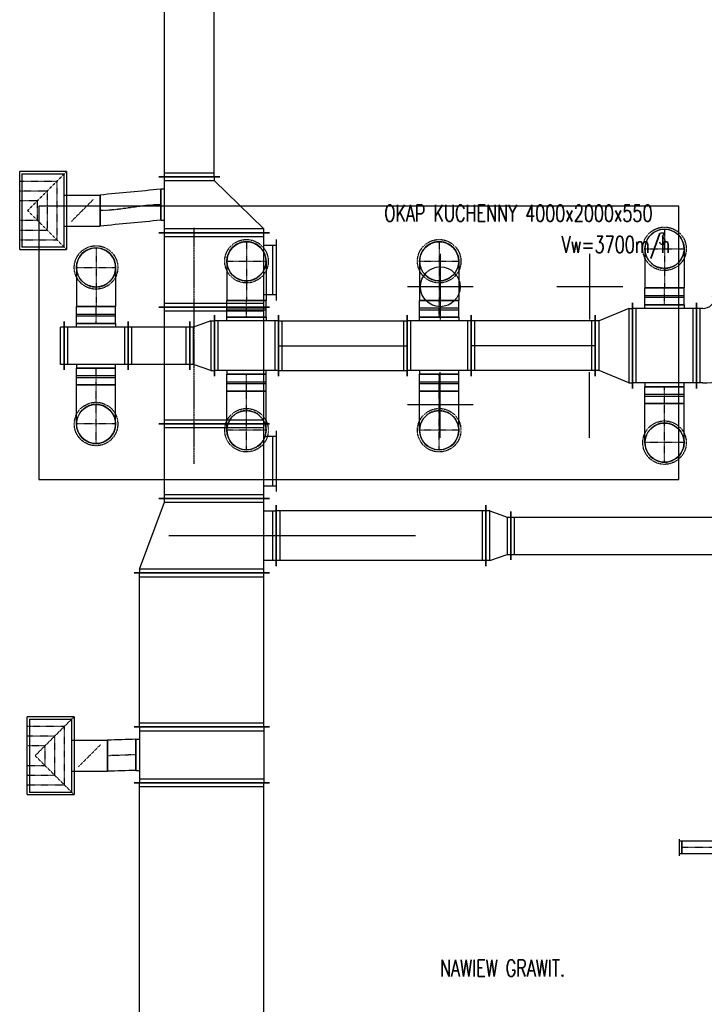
# Model space of a CAD drawing. Extents: x -7228 to 74941, y -112898 to 85621.
# Tile 176 of 256: x 18988 to 19539, y 36243 to 37036. Entities that reach past the tile are written whole.
import ezdxf

# ---------------------------------------------------------------- set-up
doc = ezdxf.new("R2010")
doc.units = 0
doc.linetypes.add('DASHDOT', pattern=[1, 0.5, -0.25, 0, -0.25])
doc.linetypes.add('DASHED', pattern=[0.75, 0.5, -0.25])
doc.layers.get('0').update_dxf_attribs({"color": 101, "linetype": 'CONTINUOUS'})
for name, color, linetype in [('E35', 6, 'CONTINUOUS'), ('FLUID-N5', 7, 'CONTINUOUS'), ('FLUID-N5-SYM', 7, 'CONTINUOUS'), ('FLUID-W5A', 7, 'CONTINUOUS'), ('FLUID-W5A-SYM', 7, 'CONTINUOUS'), ('m-went-opis', 86, 'CONTINUOUS'), ('m-went-wywiew', 1, 'CONTINUOUS'), ('Ramki', 5, 'CONTINUOUS')]:
    doc.layers.add(name, color=color, linetype=linetype)
doc.styles.add('tab-bud$0$ROMANS', font='romans', dxfattribs={"width": 0.7})
doc.linetypes.add('ZIGZAG', pattern='A,0.00254,-5.08,[131,ltypeshp.shx,S=5.08,R=0,X=-5.08,Y=0],-10.16,[131,ltypeshp.shx,S=5.08,R=180,X=5.08,Y=0],-5.08', length=20.32254)

# ---------------------------------------------------------------- blocks, each defined once
blk = doc.blocks.new('*U6801')
at = {"color": 0, "linetype": 'ByBlock', "lineweight": -2}
for p, q in [((-109.6, 247.5), (-74.3, 282.8)), ((314.6, -176.8), (350, -141.4)), ((-314.6, -297.5), (-314.6, -247.5)), ((285.4, -297.5), (285.4, -247.5))]:
    blk.add_line(p, q, dxfattribs=at)
at = {"color": 1, "linetype": 'Continuous', "lineweight": -2}
for p, q in [((-106.1, 314.7), (381.8, -173.2)), ((330.4, -297.5), (-359.6, -297.5))]:
    blk.add_line(p, q, dxfattribs=at)
at = {"color": 4, "linetype": 'Continuous'}
for p, q in [((-95.5, 261.6), (328.8, -162.6)), ((285.4, -267.5), (-314.6, -267.5))]:
    blk.add_line(p, q, dxfattribs=at)
at = {"color": 0, "linetype": 'ByBlock', "lineweight": -2}
for radius in [700, 100]:
    blk.add_arc((385.4, -247.5), radius, 135, 180, dxfattribs=at)
blk = doc.blocks.new('*U6802')
at = {"color": 1, "linetype": 'Continuous', "lineweight": -2}
for p, q in [((-257.5, -345), (-257.5, 345)), ((-157, 330), (158, 330)), ((257.5, 345), (257.5, -345)), ((158, -330), (-157, -330))]:
    blk.add_line(p, q, dxfattribs=at)
at = {"color": 0, "linetype": 'ByBlock', "lineweight": -2}
for p, q in [((-157, 330), (-157, 300)), ((158, 300), (158, 330)), ((-257.5, 300), (257.5, 300)), ((-257.5, -300), (257.5, -300)), ((-157, -330), (-157, -300)), ((158, -300), (158, -330))]:
    blk.add_line(p, q, dxfattribs=at)
at = {"color": 4, "linetype": 'Continuous'}
for p, q in [((-227.5, -300), (-227.5, 300)), ((227.5, 300), (227.5, -300))]:
    blk.add_line(p, q, dxfattribs=at)
blk = doc.blocks.new('*U6803')
at = {"color": 1, "linetype": 'Continuous', "lineweight": -2}
for p, q in [((-150, -345), (-150, 345)), ((150, 245), (150, -245))]:
    blk.add_line(p, q, dxfattribs=at)
at = {"color": 0, "linetype": 'ByBlock', "lineweight": -2}
for p, q in [((-120, 300), (-150, 300)), ((-120, 300), (120, 200)), ((120, 200), (150, 200)), ((-120, -300), (120, -200)), ((120, -200), (150, -200)), ((-120, -300), (-150, -300))]:
    blk.add_line(p, q, dxfattribs=at)
at = {"color": 4, "linetype": 'Continuous'}
for p, q in [((-120, -300), (-120, 300)), ((120, 200), (120, -200))]:
    blk.add_line(p, q, dxfattribs=at)
blk = doc.blocks.new('*U6804')
at = {"color": 1, "linetype": 'Continuous', "lineweight": -2}
for p, q in [((-257.5, -245), (-257.5, 245)), ((257.5, 245), (257.5, -245)), ((-157, 230), (158, 230)), ((158, -230), (-157, -230))]:
    blk.add_line(p, q, dxfattribs=at)
at = {"color": 0, "linetype": 'ByBlock', "lineweight": -2}
for p, q in [((-257.5, 200), (257.5, 200)), ((-157, 230), (-157, 200)), ((158, 200), (158, 230)), ((-257.5, -200), (257.5, -200)), ((-157, -230), (-157, -200)), ((158, -200), (158, -230))]:
    blk.add_line(p, q, dxfattribs=at)
at = {"color": 4, "linetype": 'Continuous'}
for p, q in [((-227.5, -200), (-227.5, 200)), ((227.5, 200), (227.5, -200))]:
    blk.add_line(p, q, dxfattribs=at)
blk = doc.blocks.new('*U6805')
at = {"color": 1, "linetype": 'Continuous', "lineweight": -2}
for p, q in [((-100, -245), (-100, 245)), ((100, 195), (100, -195))]:
    blk.add_line(p, q, dxfattribs=at)
at = {"color": 0, "linetype": 'ByBlock', "lineweight": -2}
for p, q in [((-70, 200), (-100, 200)), ((-70, 200), (70, 150)), ((70, 150), (100, 150)), ((-70, -200), (70, -150)), ((70, -150), (100, -150)), ((-70, -200), (-100, -200))]:
    blk.add_line(p, q, dxfattribs=at)
at = {"color": 4, "linetype": 'Continuous'}
for p, q in [((-70, -200), (-70, 200)), ((70, 150), (70, -150))]:
    blk.add_line(p, q, dxfattribs=at)
blk = doc.blocks.new('*U6806')
at = {"color": 1, "linetype": 'Continuous', "lineweight": -2}
for p, q in [((-247.5, -195), (-247.5, 195)), ((247.5, 195), (247.5, -195))]:
    blk.add_line(p, q, dxfattribs=at)
at = {"color": 0, "linetype": 'ByBlock', "lineweight": -2}
for p, q in [((-247.5, 150), (247.5, 150)), ((-247.5, -150), (247.5, -150))]:
    blk.add_line(p, q, dxfattribs=at)
at = {"color": 4, "linetype": 'Continuous'}
for p, q in [((-217.5, -150), (-217.5, 150)), ((217.5, 150), (217.5, -150))]:
    blk.add_line(p, q, dxfattribs=at)
blk = doc.blocks.new('*U6807')
at = {"color": 1, "linetype": 'Continuous', "lineweight": -2}
for p, q in [((-257.5, -195), (-257.5, 195)), ((-157, 180), (158, 180)), ((257.5, 195), (257.5, -195)), ((158, -180), (-157, -180))]:
    blk.add_line(p, q, dxfattribs=at)
at = {"color": 0, "linetype": 'ByBlock', "lineweight": -2}
for p, q in [((-157, 180), (-157, 150)), ((158, 150), (158, 180)), ((-257.5, 150), (257.5, 150)), ((-257.5, -150), (257.5, -150)), ((-157, -180), (-157, -150)), ((158, -150), (158, -180))]:
    blk.add_line(p, q, dxfattribs=at)
at = {"color": 4, "linetype": 'Continuous'}
for p, q in [((-227.5, -150), (-227.5, 150)), ((227.5, 150), (227.5, -150))]:
    blk.add_line(p, q, dxfattribs=at)
blk = doc.blocks.new('*U6808')
at = {"color": 1, "linetype": 'Continuous', "lineweight": -2}
blk.add_line((0, -195), (0, 195), dxfattribs=at)
at = {"color": 0, "linetype": 'ByBlock', "lineweight": -2}
for p, q in [((0, 150), (30, 150)), ((30, 150), (30, -150)), ((0, -150), (30, -150))]:
    blk.add_line(p, q, dxfattribs=at)
blk = doc.blocks.new('*U6460')
at = {"color": 5, "linetype": 'Continuous', "lineweight": -2}
for p, q in [((-1420.5, -545), (-1420.5, 545)), ((1420.5, 545), (1420.5, -545))]:
    blk.add_line(p, q, dxfattribs=at)
at = {"color": 0, "linetype": 'ByBlock', "lineweight": -2}
for p, q in [((-1420.5, 500), (1420.5, 500)), ((-1420.5, -500), (1420.5, -500))]:
    blk.add_line(p, q, dxfattribs=at)
at = {"color": 4, "linetype": 'Continuous'}
for p, q in [((-1390.5, -500), (-1390.5, 500)), ((1390.5, 500), (1390.5, -500))]:
    blk.add_line(p, q, dxfattribs=at)
blk = doc.blocks.new('*U6461')
at = {"color": 5, "linetype": 'Continuous', "lineweight": -2}
for p, q in [((-225, -545), (-225, 545)), ((225, 545), (225, -545)), ((125, -530), (-125, -530))]:
    blk.add_line(p, q, dxfattribs=at)
at = {"color": 0, "linetype": 'ByBlock', "lineweight": -2}
for p, q in [((-225, 500), (225, 500)), ((-225, -500), (225, -500)), ((-125, -500), (-125, -530)), ((125, -530), (125, -500))]:
    blk.add_line(p, q, dxfattribs=at)
at = {"color": 4, "linetype": 'Continuous'}
for p, q in [((-195, -500), (-195, 500)), ((195, 500), (195, -500))]:
    blk.add_line(p, q, dxfattribs=at)
blk = doc.blocks.new('*U6462')
at = {"color": 5, "linetype": 'Continuous', "lineweight": -2}
for p, q in [((-100, -245), (-100, 245)), ((100, 195), (100, -195))]:
    blk.add_line(p, q, dxfattribs=at)
at = {"color": 0, "linetype": 'ByBlock', "lineweight": -2}
for p, q in [((-70, 200), (-100, 200)), ((-70, 200), (70, 150)), ((70, 150), (100, 150)), ((-70, -200), (70, -150)), ((70, -150), (100, -150)), ((-70, -200), (-100, -200))]:
    blk.add_line(p, q, dxfattribs=at)
at = {"color": 4, "linetype": 'Continuous'}
for p, q in [((-70, -200), (-70, 200)), ((70, 150), (70, -150))]:
    blk.add_line(p, q, dxfattribs=at)
blk = doc.blocks.new('*U6463')
at = {"color": 5, "linetype": 'Continuous', "lineweight": -2}
for p, q in [((-1030.5, -195), (-1030.5, 195)), ((1030.5, 195), (1030.5, -195))]:
    blk.add_line(p, q, dxfattribs=at)
at = {"color": 0, "linetype": 'ByBlock', "lineweight": -2}
for p, q in [((-1030.5, 150), (1030.5, 150)), ((-1030.5, -150), (1030.5, -150))]:
    blk.add_line(p, q, dxfattribs=at)
at = {"color": 4, "linetype": 'Continuous'}
for p, q in [((-1000.5, -150), (-1000.5, 150)), ((1000.5, 150), (1000.5, -150))]:
    blk.add_line(p, q, dxfattribs=at)
blk = doc.blocks.new('*U6469')
at = {"color": 4, "linetype": 'Continuous'}
for p, q in [((-313.5, 188.5), (-313.5, -188.5)), ((-313.5, 188.5), (313.5, 188.5)), ((313.5, -188.5), (313.5, 188.5)), ((313.5, -188.5), (-313.5, -188.5))]:
    blk.add_line(p, q, dxfattribs=at)
at = {"color": 0, "linetype": 'ByBlock', "lineweight": -2}
for p, q in [((-295, -170), (-295, 170)), ((295, 170), (-295, 170)), ((295, 170), (295, -170)), ((-295, -170), (295, -170)), ((-125, -170), (-125, -458)), ((125, -170), (125, -458))]:
    blk.add_line(p, q, dxfattribs=at)
at = {"color": 4, "linetype": 'DASHED'}
for p, q in [((-235.1, 188.5), (-235.1, -110.1)), ((-156.8, 188.5), (-156.8, -31.8)), ((-78.4, 188.5), (-78.4, 46.6)), ((78.4, 46.6), (78.4, 188.5)), ((156.8, -31.8), (156.8, 188.5)), ((235.1, -110.1), (235.1, 188.5)), ((-313.5, -188.5), (0, 125)), ((313.5, -188.5), (0, 125)), ((78.4, 46.6), (-78.4, 46.6)), ((156.8, -31.8), (-156.8, -31.8)), ((235.1, -110.1), (-235.1, -110.1)), ((0, -314), (-88.4, -225.6)), ((0, -314), (88.4, -402.4))]:
    blk.add_line(p, q, dxfattribs=at)
at = {"color": 5, "linetype": 'Continuous', "lineweight": -2}
blk.add_line((125, -458), (-125, -458), dxfattribs=at)
at = {"color": 4, "linetype": 'Continuous'}
blk.add_lwpolyline([(-2.5, -314, 5, 5, 1), (2.5, -314, 5, 5, 1)], format="xyseb", close=True, dxfattribs=at)
blk = doc.blocks.new('*U6470')
at = {"color": 4, "linetype": 'Continuous'}
for p, q in [((-313.5, 188.5), (-313.5, -188.5)), ((-313.5, 188.5), (313.5, 188.5)), ((313.5, -188.5), (313.5, 188.5)), ((313.5, -188.5), (-313.5, -188.5))]:
    blk.add_line(p, q, dxfattribs=at)
at = {"color": 0, "linetype": 'ByBlock', "lineweight": -2}
for p, q in [((-295, -170), (-295, 170)), ((295, 170), (-295, 170)), ((295, 170), (295, -170)), ((-295, -170), (295, -170)), ((-125, -170), (-125, -458)), ((125, -170), (125, -458))]:
    blk.add_line(p, q, dxfattribs=at)
at = {"color": 4, "linetype": 'DASHED'}
for p, q in [((-235.1, 188.5), (-235.1, -110.1)), ((-156.8, 188.5), (-156.8, -31.8)), ((-78.4, 188.5), (-78.4, 46.6)), ((78.4, 46.6), (78.4, 188.5)), ((156.8, -31.8), (156.8, 188.5)), ((235.1, -110.1), (235.1, 188.5)), ((-313.5, -188.5), (0, 125)), ((313.5, -188.5), (0, 125)), ((78.4, 46.6), (-78.4, 46.6)), ((156.8, -31.8), (-156.8, -31.8)), ((235.1, -110.1), (-235.1, -110.1)), ((0, -314), (-88.4, -225.6)), ((0, -314), (88.4, -402.4))]:
    blk.add_line(p, q, dxfattribs=at)
at = {"color": 5, "linetype": 'Continuous', "lineweight": -2}
blk.add_line((125, -458), (-125, -458), dxfattribs=at)
at = {"color": 4, "linetype": 'Continuous'}
blk.add_lwpolyline([(-2.5, -314, 5, 5, 1), (2.5, -314, 5, 5, 1)], format="xyseb", close=True, dxfattribs=at)
blk = doc.blocks.new('*U6473')
at = {"color": 5, "linetype": 'Continuous', "lineweight": -2}
for p, q in [((0, -125), (0, 125)), ((228.4, 131.7), (228.4, -118.3))]:
    blk.add_line(p, q, dxfattribs=at)
at = {"color": 5, "linetype": 'ZIGZAG', "lineweight": -2, "ltscale": 0.4}
for points in [[(228.4, 131.7), (0, 125)], [(228.4, -118.3), (0, -125)]]:
    blk.add_spline(points, degree=3, dxfattribs=at)
at = {"layer": 'FLUID-N5-SYM', "color": 2, "linetype": 'DASHDOT', "start_tangent": (-1, 0), "end_tangent": (-1, 0)}
blk.add_spline([(228.4, 6.7), (0, 0)], degree=3, dxfattribs=at)
blk = doc.blocks.new('*U6474')
at = {"color": 5, "linetype": 'Continuous', "lineweight": -2}
for p, q in [((-300, -545), (-300, 545)), ((300, 345), (300, -545)), ((245, -600), (-245, -600))]:
    blk.add_line(p, q, dxfattribs=at)
at = {"color": 0, "linetype": 'ByBlock', "lineweight": -2}
for p, q in [((-270, 500), (-300, 500)), ((-270, 500), (270, 300)), ((270, 300), (300, 300)), ((-300, -500), (300, -500)), ((-200, -600), (-200, -500)), ((200, -500), (200, -600))]:
    blk.add_line(p, q, dxfattribs=at)
at = {"color": 4, "linetype": 'Continuous'}
for p, q in [((-270, -500), (-270, 500)), ((270, 300), (270, -500)), ((200, -570), (-200, -570))]:
    blk.add_line(p, q, dxfattribs=at)
blk = doc.blocks.new('*U6475')
at = {"color": 5, "linetype": 'Continuous', "lineweight": -2}
for p, q in [((-619.5, -545), (-619.5, 545)), ((619.5, 545), (619.5, -545))]:
    blk.add_line(p, q, dxfattribs=at)
at = {"color": 0, "linetype": 'ByBlock', "lineweight": -2}
for p, q in [((-619.5, 500), (619.5, 500)), ((-619.5, -500), (619.5, -500))]:
    blk.add_line(p, q, dxfattribs=at)
at = {"color": 4, "linetype": 'Continuous'}
for p, q in [((-589.5, -500), (-589.5, 500)), ((589.5, 500), (589.5, -500))]:
    blk.add_line(p, q, dxfattribs=at)
blk = doc.blocks.new('*U6476')
at = {"color": 5, "linetype": 'Continuous', "lineweight": -2}
for p, q in [((-843.5, -245), (-843.5, 245)), ((843.5, 245), (843.5, -245))]:
    blk.add_line(p, q, dxfattribs=at)
at = {"color": 0, "linetype": 'ByBlock', "lineweight": -2}
for p, q in [((-843.5, 200), (843.5, 200)), ((-843.5, -200), (843.5, -200))]:
    blk.add_line(p, q, dxfattribs=at)
at = {"color": 4, "linetype": 'Continuous'}
for p, q in [((-813.5, -200), (-813.5, 200)), ((813.5, 200), (813.5, -200))]:
    blk.add_line(p, q, dxfattribs=at)
blk = doc.blocks.new('*U6477')
at = {"color": 5, "linetype": 'Continuous', "lineweight": -2}
for p, q in [((-805, -245), (-805, 245)), ((805, 245), (805, -245))]:
    blk.add_line(p, q, dxfattribs=at)
at = {"color": 0, "linetype": 'ByBlock', "lineweight": -2}
for p, q in [((-805, 200), (805, 200)), ((-805, -200), (805, -200))]:
    blk.add_line(p, q, dxfattribs=at)
at = {"color": 4, "linetype": 'Continuous'}
for p, q in [((-775, -200), (-775, 200)), ((775, 200), (775, -200))]:
    blk.add_line(p, q, dxfattribs=at)
blk = doc.blocks.new('*U6414')
at = {"color": 1, "linetype": 'Continuous', "lineweight": -2}
for p, q in [((-499.5, -245), (-499.5, 245)), ((499.5, 245), (499.5, -245))]:
    blk.add_line(p, q, dxfattribs=at)
at = {"color": 0, "linetype": 'ByBlock', "lineweight": -2}
for p, q in [((-499.5, 200), (499.5, 200)), ((-499.5, -200), (499.5, -200))]:
    blk.add_line(p, q, dxfattribs=at)
at = {"color": 4, "linetype": 'Continuous'}
for p, q in [((-469.5, -200), (-469.5, 200)), ((469.5, 200), (469.5, -200))]:
    blk.add_line(p, q, dxfattribs=at)
at = {"layer": 'FLUID-W5A-SYM', "color": 2, "linetype": 'Continuous'}
blk.add_line((-499.5, 0), (499.5, 0), dxfattribs=at)
blk = doc.blocks.new('*U6413')
at = {"color": 1, "linetype": 'Continuous', "lineweight": -2}
for p, q in [((-517.5, -245), (-517.5, 245)), ((517.5, 245), (517.5, -245))]:
    blk.add_line(p, q, dxfattribs=at)
at = {"color": 0, "linetype": 'ByBlock', "lineweight": -2}
for p, q in [((-517.5, 200), (517.5, 200)), ((-517.5, -200), (517.5, -200))]:
    blk.add_line(p, q, dxfattribs=at)
at = {"color": 4, "linetype": 'Continuous'}
for p, q in [((-487.5, -200), (-487.5, 200)), ((487.5, 200), (487.5, -200))]:
    blk.add_line(p, q, dxfattribs=at)
at = {"layer": 'FLUID-W5A-SYM', "color": 2, "linetype": 'Continuous'}
blk.add_line((-517.5, 0), (517.5, 0), dxfattribs=at)
blk = doc.blocks.new('*U6809')
at = {"color": 1, "linetype": 'Continuous', "lineweight": -2}
for p, q in [((-257.5, -245), (-257.5, 245)), ((257.5, 245), (257.5, -245)), ((-157, 230), (158, 230)), ((158, -230), (-157, -230))]:
    blk.add_line(p, q, dxfattribs=at)
at = {"color": 0, "linetype": 'ByBlock', "lineweight": -2}
for p, q in [((-257.5, 200), (257.5, 200)), ((-157, 230), (-157, 200)), ((158, 200), (158, 230)), ((-257.5, -200), (257.5, -200)), ((-157, -230), (-157, -200)), ((158, -200), (158, -230))]:
    blk.add_line(p, q, dxfattribs=at)
at = {"color": 4, "linetype": 'Continuous'}
for p, q in [((-227.5, -200), (-227.5, 200)), ((227.5, 200), (227.5, -200))]:
    blk.add_line(p, q, dxfattribs=at)
blk = doc.blocks.new('*U6810')
at = {"color": 0, "linetype": 'ByBlock', "lineweight": -2}
for p, q in [((-78.75, 157.5), (236.25, 157.5)), ((-78.75, -157.5), (236.25, -157.5))]:
    blk.add_line(p, q, dxfattribs=at)
at = {"color": 1, "linetype": 'Continuous', "lineweight": -2}
blk.add_line((236.25, 157.5), (236.25, -157.5), dxfattribs=at)
at = {"color": 0, "linetype": 'ByBlock', "lineweight": -2}
blk.add_ellipse((-78.75, 0), major_axis=(0, 157.5), ratio=1, start_param=0, end_param=3.1415927, dxfattribs=at)
at = {"color": 4, "linetype": 'DASHED'}
blk.add_ellipse((-78.75, 0), major_axis=(0, 157.5), ratio=1, start_param=3.1415927, end_param=6.2831853, dxfattribs=at)
at = {"layer": 'FLUID-W5A-SYM', "color": 2, "linetype": 'DASHDOT'}
for p, q in [((-78.75, -157.5), (-78.75, 157.5)), ((-236.25, 0), (236.25, 0))]:
    blk.add_line(p, q, dxfattribs=at)
blk = doc.blocks.new('*U6811')
at = {"color": 1, "linetype": 'Continuous', "lineweight": -2}
for p, q in [((-67.5, -157.5), (-67.5, 157.5)), ((67.5, 157.5), (67.5, -157.5))]:
    blk.add_line(p, q, dxfattribs=at)
at = {"color": 0, "linetype": 'ByBlock', "lineweight": -2}
for p, q in [((-67.5, 157.5), (67.5, 157.5)), ((-67.5, -157.5), (67.5, -157.5))]:
    blk.add_line(p, q, dxfattribs=at)
at = {"color": 4, "linetype": 'Continuous'}
for p, q in [((-7.5, 157.5), (-7.5, -157.5)), ((7.5, 157.5), (7.5, -157.5))]:
    blk.add_line(p, q, dxfattribs=at)
at = {"layer": 'FLUID-W5A-SYM', "color": 2, "linetype": 'DASHDOT'}
blk.add_line((-67.5, 0), (67.5, 0), dxfattribs=at)
blk = doc.blocks.new('*U6812')
at = {"color": 4, "linetype": 'DASHED'}
blk.add_circle((0, 0), 175, dxfattribs=at)
at = {"color": 0, "linetype": 'ByBlock', "lineweight": -2}
blk.add_circle((0, 0), 157.5, dxfattribs=at)
blk = doc.blocks.new('*U6813')
at = {"color": 0, "linetype": 'ByBlock', "lineweight": -2}
blk.add_circle((0, 0), 157.5, dxfattribs=at)
blk = doc.blocks.new('*U6815')
at = {"color": 0, "linetype": 'ByBlock', "lineweight": -2}
for p, q in [((-78.75, 157.5), (236.25, 157.5)), ((-78.75, -157.5), (236.25, -157.5))]:
    blk.add_line(p, q, dxfattribs=at)
at = {"color": 1, "linetype": 'Continuous', "lineweight": -2}
blk.add_line((236.25, 157.5), (236.25, -157.5), dxfattribs=at)
at = {"color": 0, "linetype": 'ByBlock', "lineweight": -2}
blk.add_ellipse((-78.75, 0), major_axis=(0, 157.5), ratio=1, start_param=0, end_param=3.1415927, dxfattribs=at)
at = {"color": 4, "linetype": 'DASHED'}
blk.add_ellipse((-78.75, 0), major_axis=(0, 157.5), ratio=1, start_param=3.1415927, end_param=6.2831853, dxfattribs=at)
at = {"layer": 'FLUID-W5A-SYM', "color": 2, "linetype": 'DASHDOT'}
for p, q in [((-78.75, -157.5), (-78.75, 157.5)), ((-236.25, 0), (236.25, 0))]:
    blk.add_line(p, q, dxfattribs=at)
blk = doc.blocks.new('*U6816')
at = {"color": 1, "linetype": 'Continuous', "lineweight": -2}
for p, q in [((-67.5, -157.5), (-67.5, 157.5)), ((67.5, 157.5), (67.5, -157.5))]:
    blk.add_line(p, q, dxfattribs=at)
at = {"color": 0, "linetype": 'ByBlock', "lineweight": -2}
for p, q in [((-67.5, 157.5), (67.5, 157.5)), ((-67.5, -157.5), (67.5, -157.5))]:
    blk.add_line(p, q, dxfattribs=at)
at = {"color": 4, "linetype": 'Continuous'}
for p, q in [((-7.5, 157.5), (-7.5, -157.5)), ((7.5, 157.5), (7.5, -157.5))]:
    blk.add_line(p, q, dxfattribs=at)
at = {"layer": 'FLUID-W5A-SYM', "color": 2, "linetype": 'DASHDOT'}
blk.add_line((-67.5, 0), (67.5, 0), dxfattribs=at)
blk = doc.blocks.new('*U6814')
at = {"color": 4, "linetype": 'DASHED'}
blk.add_circle((0, 0), 175, dxfattribs=at)
at = {"color": 0, "linetype": 'ByBlock', "lineweight": -2}
blk.add_circle((0, 0), 157.5, dxfattribs=at)
blk = doc.blocks.new('*U6817')
at = {"color": 0, "linetype": 'ByBlock', "lineweight": -2}
for p, q in [((-78.75, 157.5), (236.25, 157.5)), ((-78.75, -157.5), (236.25, -157.5))]:
    blk.add_line(p, q, dxfattribs=at)
at = {"color": 1, "linetype": 'Continuous', "lineweight": -2}
blk.add_line((236.25, 157.5), (236.25, -157.5), dxfattribs=at)
at = {"color": 0, "linetype": 'ByBlock', "lineweight": -2}
blk.add_ellipse((-78.75, 0), major_axis=(0, 157.5), ratio=1, start_param=0, end_param=3.1415927, dxfattribs=at)
at = {"color": 4, "linetype": 'DASHED'}
blk.add_ellipse((-78.75, 0), major_axis=(0, 157.5), ratio=1, start_param=3.1415927, end_param=6.2831853, dxfattribs=at)
at = {"layer": 'FLUID-W5A-SYM', "color": 2, "linetype": 'DASHDOT'}
for p, q in [((-78.75, -157.5), (-78.75, 157.5)), ((-236.25, 0), (236.25, 0))]:
    blk.add_line(p, q, dxfattribs=at)
blk = doc.blocks.new('*U6818')
at = {"color": 1, "linetype": 'Continuous', "lineweight": -2}
for p, q in [((-67.5, -157.5), (-67.5, 157.5)), ((67.5, 157.5), (67.5, -157.5))]:
    blk.add_line(p, q, dxfattribs=at)
at = {"color": 0, "linetype": 'ByBlock', "lineweight": -2}
for p, q in [((-67.5, 157.5), (67.5, 157.5)), ((-67.5, -157.5), (67.5, -157.5))]:
    blk.add_line(p, q, dxfattribs=at)
at = {"color": 4, "linetype": 'Continuous'}
for p, q in [((-7.5, 157.5), (-7.5, -157.5)), ((7.5, 157.5), (7.5, -157.5))]:
    blk.add_line(p, q, dxfattribs=at)
at = {"layer": 'FLUID-W5A-SYM', "color": 2, "linetype": 'DASHDOT'}
blk.add_line((-67.5, 0), (67.5, 0), dxfattribs=at)
blk = doc.blocks.new('*U6819')
at = {"color": 4, "linetype": 'DASHED'}
blk.add_circle((0, 0), 175, dxfattribs=at)
at = {"color": 0, "linetype": 'ByBlock', "lineweight": -2}
blk.add_circle((0, 0), 157.5, dxfattribs=at)
blk = doc.blocks.new('*U6820')
at = {"color": 0, "linetype": 'ByBlock', "lineweight": -2}
for p, q in [((-78.75, 157.5), (236.25, 157.5)), ((-78.75, -157.5), (236.25, -157.5))]:
    blk.add_line(p, q, dxfattribs=at)
at = {"color": 1, "linetype": 'Continuous', "lineweight": -2}
blk.add_line((236.25, 157.5), (236.25, -157.5), dxfattribs=at)
at = {"color": 0, "linetype": 'ByBlock', "lineweight": -2}
blk.add_ellipse((-78.75, 0), major_axis=(0, 157.5), ratio=1, start_param=0, end_param=3.1415927, dxfattribs=at)
at = {"color": 4, "linetype": 'DASHED'}
blk.add_ellipse((-78.75, 0), major_axis=(0, 157.5), ratio=1, start_param=3.1415927, end_param=6.2831853, dxfattribs=at)
at = {"layer": 'FLUID-W5A-SYM', "color": 2, "linetype": 'DASHDOT'}
for p, q in [((-78.75, -157.5), (-78.75, 157.5)), ((-236.25, 0), (236.25, 0))]:
    blk.add_line(p, q, dxfattribs=at)
blk = doc.blocks.new('*U6821')
at = {"color": 1, "linetype": 'Continuous', "lineweight": -2}
for p, q in [((-67.5, -157.5), (-67.5, 157.5)), ((67.5, 157.5), (67.5, -157.5))]:
    blk.add_line(p, q, dxfattribs=at)
at = {"color": 0, "linetype": 'ByBlock', "lineweight": -2}
for p, q in [((-67.5, 157.5), (67.5, 157.5)), ((-67.5, -157.5), (67.5, -157.5))]:
    blk.add_line(p, q, dxfattribs=at)
at = {"color": 4, "linetype": 'Continuous'}
for p, q in [((-7.5, 157.5), (-7.5, -157.5)), ((7.5, 157.5), (7.5, -157.5))]:
    blk.add_line(p, q, dxfattribs=at)
at = {"layer": 'FLUID-W5A-SYM', "color": 2, "linetype": 'DASHDOT'}
blk.add_line((-67.5, 0), (67.5, 0), dxfattribs=at)
blk = doc.blocks.new('*U6822')
at = {"color": 4, "linetype": 'DASHED'}
blk.add_circle((0, 0), 175, dxfattribs=at)
at = {"color": 0, "linetype": 'ByBlock', "lineweight": -2}
blk.add_circle((0, 0), 157.5, dxfattribs=at)
blk = doc.blocks.new('*U6834')
at = {"color": 0, "linetype": 'ByBlock', "lineweight": -2}
for p, q in [((-78.75, 157.5), (236.25, 157.5)), ((-78.75, -157.5), (236.25, -157.5))]:
    blk.add_line(p, q, dxfattribs=at)
at = {"color": 1, "linetype": 'Continuous', "lineweight": -2}
blk.add_line((236.25, 157.5), (236.25, -157.5), dxfattribs=at)
at = {"color": 0, "linetype": 'ByBlock', "lineweight": -2}
blk.add_ellipse((-78.75, 0), major_axis=(0, 157.5), ratio=1, start_param=0, end_param=3.1415927, dxfattribs=at)
at = {"color": 4, "linetype": 'DASHED'}
blk.add_ellipse((-78.75, 0), major_axis=(0, 157.5), ratio=1, start_param=3.1415927, end_param=6.2831853, dxfattribs=at)
at = {"layer": 'FLUID-W5A-SYM', "color": 2, "linetype": 'DASHDOT'}
for p, q in [((-78.75, -157.5), (-78.75, 157.5)), ((-236.25, 0), (236.25, 0))]:
    blk.add_line(p, q, dxfattribs=at)
blk = doc.blocks.new('*U6835')
at = {"color": 1, "linetype": 'Continuous', "lineweight": -2}
for p, q in [((-67.5, -157.5), (-67.5, 157.5)), ((67.5, 157.5), (67.5, -157.5))]:
    blk.add_line(p, q, dxfattribs=at)
at = {"color": 0, "linetype": 'ByBlock', "lineweight": -2}
for p, q in [((-67.5, 157.5), (67.5, 157.5)), ((-67.5, -157.5), (67.5, -157.5))]:
    blk.add_line(p, q, dxfattribs=at)
at = {"color": 4, "linetype": 'Continuous'}
for p, q in [((-7.5, 157.5), (-7.5, -157.5)), ((7.5, 157.5), (7.5, -157.5))]:
    blk.add_line(p, q, dxfattribs=at)
at = {"layer": 'FLUID-W5A-SYM', "color": 2, "linetype": 'DASHDOT'}
blk.add_line((-67.5, 0), (67.5, 0), dxfattribs=at)
blk = doc.blocks.new('*U6823')
at = {"color": 4, "linetype": 'DASHED'}
blk.add_circle((0, 0), 175, dxfattribs=at)
at = {"color": 0, "linetype": 'ByBlock', "lineweight": -2}
blk.add_circle((0, 0), 157.5, dxfattribs=at)
blk = doc.blocks.new('*U6824')
at = {"color": 0, "linetype": 'ByBlock', "lineweight": -2}
blk.add_circle((0, 0), 157.5, dxfattribs=at)
blk = doc.blocks.new('*U6825')
at = {"color": 0, "linetype": 'ByBlock', "lineweight": -2}
for p, q in [((-78.75, 157.5), (236.25, 157.5)), ((-78.75, -157.5), (236.25, -157.5))]:
    blk.add_line(p, q, dxfattribs=at)
at = {"color": 1, "linetype": 'Continuous', "lineweight": -2}
blk.add_line((236.25, 157.5), (236.25, -157.5), dxfattribs=at)
at = {"color": 0, "linetype": 'ByBlock', "lineweight": -2}
blk.add_ellipse((-78.75, 0), major_axis=(0, 157.5), ratio=1, start_param=0, end_param=3.1415927, dxfattribs=at)
at = {"color": 4, "linetype": 'DASHED'}
blk.add_ellipse((-78.75, 0), major_axis=(0, 157.5), ratio=1, start_param=3.1415927, end_param=6.2831853, dxfattribs=at)
at = {"layer": 'FLUID-W5A-SYM', "color": 2, "linetype": 'DASHDOT'}
for p, q in [((-78.75, -157.5), (-78.75, 157.5)), ((-236.25, 0), (236.25, 0))]:
    blk.add_line(p, q, dxfattribs=at)
blk = doc.blocks.new('*U6826')
at = {"color": 1, "linetype": 'Continuous', "lineweight": -2}
for p, q in [((-67.5, -157.5), (-67.5, 157.5)), ((67.5, 157.5), (67.5, -157.5))]:
    blk.add_line(p, q, dxfattribs=at)
at = {"color": 0, "linetype": 'ByBlock', "lineweight": -2}
for p, q in [((-67.5, 157.5), (67.5, 157.5)), ((-67.5, -157.5), (67.5, -157.5))]:
    blk.add_line(p, q, dxfattribs=at)
at = {"color": 4, "linetype": 'Continuous'}
for p, q in [((-7.5, 157.5), (-7.5, -157.5)), ((7.5, 157.5), (7.5, -157.5))]:
    blk.add_line(p, q, dxfattribs=at)
at = {"layer": 'FLUID-W5A-SYM', "color": 2, "linetype": 'DASHDOT'}
blk.add_line((-67.5, 0), (67.5, 0), dxfattribs=at)
blk = doc.blocks.new('*U6827')
at = {"color": 4, "linetype": 'DASHED'}
blk.add_circle((0, 0), 175, dxfattribs=at)
at = {"color": 0, "linetype": 'ByBlock', "lineweight": -2}
blk.add_circle((0, 0), 157.5, dxfattribs=at)
blk = doc.blocks.new('*U6828')
at = {"color": 0, "linetype": 'ByBlock', "lineweight": -2}
for p, q in [((-78.75, 157.5), (236.25, 157.5)), ((-78.75, -157.5), (236.25, -157.5))]:
    blk.add_line(p, q, dxfattribs=at)
at = {"color": 1, "linetype": 'Continuous', "lineweight": -2}
blk.add_line((236.25, 157.5), (236.25, -157.5), dxfattribs=at)
at = {"color": 0, "linetype": 'ByBlock', "lineweight": -2}
blk.add_ellipse((-78.75, 0), major_axis=(0, 157.5), ratio=1, start_param=0, end_param=3.1415927, dxfattribs=at)
at = {"color": 4, "linetype": 'DASHED'}
blk.add_ellipse((-78.75, 0), major_axis=(0, 157.5), ratio=1, start_param=3.1415927, end_param=6.2831853, dxfattribs=at)
at = {"layer": 'FLUID-W5A-SYM', "color": 2, "linetype": 'DASHDOT'}
for p, q in [((-78.75, -157.5), (-78.75, 157.5)), ((-236.25, 0), (236.25, 0))]:
    blk.add_line(p, q, dxfattribs=at)
blk = doc.blocks.new('*U6829')
at = {"color": 1, "linetype": 'Continuous', "lineweight": -2}
for p, q in [((-67.5, -157.5), (-67.5, 157.5)), ((67.5, 157.5), (67.5, -157.5))]:
    blk.add_line(p, q, dxfattribs=at)
at = {"color": 0, "linetype": 'ByBlock', "lineweight": -2}
for p, q in [((-67.5, 157.5), (67.5, 157.5)), ((-67.5, -157.5), (67.5, -157.5))]:
    blk.add_line(p, q, dxfattribs=at)
at = {"color": 4, "linetype": 'Continuous'}
for p, q in [((-7.5, 157.5), (-7.5, -157.5)), ((7.5, 157.5), (7.5, -157.5))]:
    blk.add_line(p, q, dxfattribs=at)
at = {"layer": 'FLUID-W5A-SYM', "color": 2, "linetype": 'DASHDOT'}
blk.add_line((-67.5, 0), (67.5, 0), dxfattribs=at)
blk = doc.blocks.new('*U6830')
at = {"color": 4, "linetype": 'DASHED'}
blk.add_circle((0, 0), 175, dxfattribs=at)
at = {"color": 0, "linetype": 'ByBlock', "lineweight": -2}
blk.add_circle((0, 0), 157.5, dxfattribs=at)
blk = doc.blocks.new('*U6831')
at = {"color": 0, "linetype": 'ByBlock', "lineweight": -2}
for p, q in [((-78.75, 157.5), (236.25, 157.5)), ((-78.75, -157.5), (236.25, -157.5))]:
    blk.add_line(p, q, dxfattribs=at)
at = {"color": 1, "linetype": 'Continuous', "lineweight": -2}
blk.add_line((236.25, 157.5), (236.25, -157.5), dxfattribs=at)
at = {"color": 0, "linetype": 'ByBlock', "lineweight": -2}
blk.add_ellipse((-78.75, 0), major_axis=(0, 157.5), ratio=1, start_param=0, end_param=3.1415927, dxfattribs=at)
at = {"color": 4, "linetype": 'DASHED'}
blk.add_ellipse((-78.75, 0), major_axis=(0, 157.5), ratio=1, start_param=3.1415927, end_param=6.2831853, dxfattribs=at)
at = {"layer": 'FLUID-W5A-SYM', "color": 2, "linetype": 'DASHDOT'}
for p, q in [((-78.75, -157.5), (-78.75, 157.5)), ((-236.25, 0), (236.25, 0))]:
    blk.add_line(p, q, dxfattribs=at)
blk = doc.blocks.new('*U6832')
at = {"color": 1, "linetype": 'Continuous', "lineweight": -2}
for p, q in [((-67.5, -157.5), (-67.5, 157.5)), ((67.5, 157.5), (67.5, -157.5))]:
    blk.add_line(p, q, dxfattribs=at)
at = {"color": 0, "linetype": 'ByBlock', "lineweight": -2}
for p, q in [((-67.5, 157.5), (67.5, 157.5)), ((-67.5, -157.5), (67.5, -157.5))]:
    blk.add_line(p, q, dxfattribs=at)
at = {"color": 4, "linetype": 'Continuous'}
for p, q in [((-7.5, 157.5), (-7.5, -157.5)), ((7.5, 157.5), (7.5, -157.5))]:
    blk.add_line(p, q, dxfattribs=at)
at = {"layer": 'FLUID-W5A-SYM', "color": 2, "linetype": 'DASHDOT'}
blk.add_line((-67.5, 0), (67.5, 0), dxfattribs=at)
blk = doc.blocks.new('*U6833')
at = {"color": 4, "linetype": 'DASHED'}
blk.add_circle((0, 0), 175, dxfattribs=at)
at = {"color": 0, "linetype": 'ByBlock', "lineweight": -2}
blk.add_circle((0, 0), 157.5, dxfattribs=at)
blk = doc.blocks.new('*U6509')
at = {"color": 5, "linetype": 'Continuous', "lineweight": -2}
for p, q in [((-300, -445), (-300, 445)), ((300, 445), (300, -445)), ((245, -500), (-245, -500))]:
    blk.add_line(p, q, dxfattribs=at)
at = {"color": 0, "linetype": 'ByBlock', "lineweight": -2}
for p, q in [((-300, 400), (300, 400)), ((-300, -400), (300, -400)), ((-200, -500), (-200, -400)), ((200, -400), (200, -500))]:
    blk.add_line(p, q, dxfattribs=at)
at = {"color": 4, "linetype": 'Continuous'}
for p, q in [((-270, -400), (-270, 400)), ((270, 400), (270, -400)), ((200, -470), (-200, -470))]:
    blk.add_line(p, q, dxfattribs=at)
blk = doc.blocks.new('*U6510')
at = {"color": 5, "linetype": 'Continuous', "lineweight": -2}
for p, q in [((-469.5, -445), (-469.5, 445)), ((469.5, 445), (469.5, -445))]:
    blk.add_line(p, q, dxfattribs=at)
at = {"color": 0, "linetype": 'ByBlock', "lineweight": -2}
for p, q in [((-469.5, 400), (469.5, 400)), ((-469.5, -400), (469.5, -400))]:
    blk.add_line(p, q, dxfattribs=at)
at = {"color": 4, "linetype": 'Continuous'}
for p, q in [((-439.5, -400), (-439.5, 400)), ((439.5, 400), (439.5, -400))]:
    blk.add_line(p, q, dxfattribs=at)
blk = doc.blocks.new('*U6511')
at = {"color": 5, "linetype": 'Continuous', "lineweight": -2}
for p, q in [((-300, -445), (-300, 445)), ((300, 445), (300, -445)), ((245, -500), (-245, -500))]:
    blk.add_line(p, q, dxfattribs=at)
at = {"color": 0, "linetype": 'ByBlock', "lineweight": -2}
for p, q in [((-300, 400), (300, 400)), ((-300, -400), (300, -400)), ((-200, -500), (-200, -400)), ((200, -400), (200, -500))]:
    blk.add_line(p, q, dxfattribs=at)
at = {"color": 4, "linetype": 'Continuous'}
for p, q in [((-270, -400), (-270, 400)), ((270, 400), (270, -400)), ((200, -470), (-200, -470))]:
    blk.add_line(p, q, dxfattribs=at)
blk = doc.blocks.new('*U6512')
at = {"color": 0, "linetype": 'ByBlock', "lineweight": -2}
for p, q in [((195, 400), (-195, 0)), ((225, 400), (195, 400)), ((-225, 0), (-195, 0)), ((225, -400), (-225, -400)), ((-125, -400), (-125, -430)), ((125, -430), (125, -400))]:
    blk.add_line(p, q, dxfattribs=at)
at = {"color": 4, "linetype": 'Continuous'}
for p, q in [((195, 400), (195, -400)), ((-195, -400), (-195, 0))]:
    blk.add_line(p, q, dxfattribs=at)
at = {"color": 5, "linetype": 'Continuous', "lineweight": -2}
for p, q in [((225, 445), (225, -445)), ((-225, -445), (-225, 45)), ((125, -430), (-125, -430))]:
    blk.add_line(p, q, dxfattribs=at)
blk = doc.blocks.new('*U6513')
at = {"color": 5, "linetype": 'Continuous', "lineweight": -2}
for p, q in [((488.5, 172), (488.5, -78)), ((0, -125), (0, 125))]:
    blk.add_line(p, q, dxfattribs=at)
at = {"color": 5, "linetype": 'ZIGZAG', "lineweight": -2, "ltscale": 0.4}
for points in [[(488.5, 172), (0, 125)], [(488.5, -78), (0, -125)]]:
    blk.add_spline(points, degree=3, dxfattribs=at)
at = {"layer": 'FLUID-N5-SYM', "color": 2, "linetype": 'DASHDOT', "start_tangent": (-1, 0), "end_tangent": (-1, 0)}
blk.add_spline([(488.5, 47), (0, 0)], degree=3, dxfattribs=at)
blk = doc.blocks.new('*U7672')
at = {"color": 0, "linetype": 'ByBlock', "lineweight": -2}
blk.add_line((-67.5, 20), (67.5, 20), dxfattribs=at)
at = {"color": 4, "linetype": 'Continuous'}
for p, q in [((-50, 0), (-50, 20)), ((50, 0), (50, 20))]:
    blk.add_line(p, q, dxfattribs=at)
at = {"color": 5, "linetype": 'Continuous', "lineweight": -2}
blk.add_line((50, 0), (-50, 0), dxfattribs=at)
blk = doc.blocks.new('*U7673')
at = {"color": 5, "linetype": 'Continuous', "lineweight": -2}
for p, q in [((0, -50), (0, 50)), ((351, 50), (351, -50))]:
    blk.add_line(p, q, dxfattribs=at)
at = {"color": 5, "linetype": 'ZIGZAG', "lineweight": -2, "ltscale": 0.4}
for points in [[(351, 50), (0, 50)], [(351, -50), (0, -50)]]:
    blk.add_spline(points, degree=3, dxfattribs=at)
at = {"layer": 'FLUID-N5-SYM', "color": 2, "linetype": 'DASHDOT', "start_tangent": (-1, 0), "end_tangent": (-1, 0)}
blk.add_spline([(351, 0), (0, 0)], degree=3, dxfattribs=at)
blk = doc.blocks.new('A$C57440DA0')
blk.add_line((1058.37, -3095.85), (860.03, -3095.85))
at = {"layer": 'm-went-wywiew', "linetype": 'DASHED', "ltscale": 0.5}
blk.add_line((880, -2848), (880, -3038), dxfattribs=at)
at = {"layer": 'm-went-wywiew', "color": 9, "linetype": 'DASHED'}
for p, q in [((1078.43, -2868.91), (1078.43, -2922.09)), ((1198.64, -2868.91), (1198.64, -2922.09)), ((1105.02, -2895.5), (1051.83, -2895.5)), ((1225.23, -2895.5), (1172.04, -2895.5)), ((1078.43, -3017.09), (1078.43, -2963.91)), ((1198.64, -3017.09), (1198.64, -2963.91)), ((1105.02, -2990.5), (1051.83, -2990.5))]:
    blk.add_line(p, q, dxfattribs=at)
at = {"layer": 'm-went-wywiew'}
blk.add_circle((1078.43, -2895.5), 16, dxfattribs=at)
at = {"layer": 'Ramki'}
blk.add_lwpolyline([(755.44, -3050.5), (1270.44, -3050.5), (1270.44, -2830.5), (755.44, -2830.5)], close=True, dxfattribs=at)
at = {"layer": 'FLUID-N5', "color": 5, "linetype": 'Continuous'}
for name, p, xscale, yscale, zscale, rotation in [('*U6477', (876.5, -2726.45, -3530), 0.1, 0.1, 0.09999999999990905, 89.99999999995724), ('*U6470', (758.85, -2834.15), 0.1000000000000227, 0.1000000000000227, 0.1, 90.00000000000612), ('*U6512', (896.5, -2829.45), 0.1, 0.1, 0.1, 269.9999999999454), ('*U6511', (896.5, -2881.95), 0.1, 0.1, 0.1, 90), ('*U6510', (896.5, -2958.9), 0.1, 0.1, 0.1, 90), ('*U6509', (896.5, -3035.85), 0.1, 0.1, 0.1, 90), ('*U6474', (886.5, -3095.85), 0.09999999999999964, 0.09999999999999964, 0.09999999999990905, 90), ('*U6476', (1030.86, -3095.85), 0.1, 0.1, 0.1, 179.9999999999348), ('*U6462', (1125.21, -3095.85), 0.09999999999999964, 0.1, 0.1000000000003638, 359.9999999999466), ('*U6463', (1238.26, -3095.85), 0.1, 0.1, 0.1, 359.9999999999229), ('*U6475', (886.5, -3187.8), 0.1, 0.1, 0.1, 90), ('*U6469', (764.86, -3272.91), 0.09999999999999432, 0.09999999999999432, 0.1, 90.00000000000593), ('*U6461', (886.5, -3272.27), 0.09999999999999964, 0.09999999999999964, 0.1, 270.0000000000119), ('*U6460', (886.5, -3436.82), 0.1, 0.1, 0.1, 90), ('*U7672', (1272.95, -3346.84), 0.1, 0.1, 0.1, 89.99999999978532), ('*U7673', (1272.95, -3346.84), 0.1, 0.1, 0.1, 359.9999999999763)]:
    blk.add_blockref(name, p, dxfattribs=dict(at, xscale=xscale, yscale=yscale, zscale=zscale, rotation=rotation))
at = {"layer": 'FLUID-N5', "color": 5, "linetype": 'Continuous', "xscale": 0.1, "yscale": 0.1, "zscale": 0.1}
for name, p in [('*U6513', (804.65, -2834.15)), ('*U6473', (810.66, -3272.91))]:
    blk.add_blockref(name, p, dxfattribs=at)
at = {"layer": 'FLUID-W5A', "color": 1, "linetype": 'Continuous'}
for name, p, xscale, yscale, zscale in [('*U6822', (1258.89, -2864.93), 0.1000000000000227, 0.09999999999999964, 0.09999999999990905), ('*U6814', (922.49, -2874.93), 0.09999999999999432, 0.09999999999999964, 0.09999999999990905), ('*U6819', (1077.56, -2874.93), 0.09999999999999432, 0.09999999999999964, 0.09999999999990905), ('*U6812', (801.43, -2879.93), 0.1, 0.1, 0.1), ('*U6813', (801.43, -2879.93), 0.1, 0.1, 0.1)]:
    blk.add_blockref(name, p, dxfattribs=dict(at, xscale=xscale, yscale=yscale, zscale=zscale))
for name, p, xscale, yscale, zscale, rotation in [('*U6820', (1258.89, -2872.8, -3580), 0.09999999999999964, 0.09999999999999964, 0.09999999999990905, 270), ('*U6815', (922.49, -2882.8, -3580), 0.09999999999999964, 0.09999999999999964, 0.09999999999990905, 269.999999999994), ('*U6817', (1077.56, -2882.8, -3580), 0.09999999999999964, 0.09999999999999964, 0.09999999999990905, 270), ('*U6810', (801.43, -2887.8), 0.1, 0.1, 0.1, 269.999999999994), ('*U6821', (1258.89, -2903.18), 0.09999999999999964, 0.09999999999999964, 0.09999999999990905, 89.99999999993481), ('*U6801', (1299.44, -2947.68), 0.1, 0.1, 0.1, 134.9999999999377), ('*U6816', (922.49, -2913.18), 0.09999999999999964, 0.09999999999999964, 0.09999999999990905, 89.99999999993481), ('*U6818', (1077.49, -2913.18), 0.09999999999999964, 0.09999999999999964, 0.09999999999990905, 89.99999999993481), ('*U6803', (1218.19, -2942.93), 0.1, 0.1, 0.1, 179.9999999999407), ('*U6802', (1258.94, -2942.93), 0.09999999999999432, 0.1, 0.09999999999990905, 179.9999999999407), ('*U6811', (801.43, -2918.18), 0.1, 0.1, 0.1, 90.00000000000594), ('*U6808', (775.73, -2942.93), 0.09999999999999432, 0.1, 0.1, 179.9999999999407), ('*U6807', (801.48, -2942.93), 0.09999999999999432, 0.1, 0.1, 179.9999999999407), ('*U6806', (852.03, -2942.93), 0.09999999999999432, 0.1, 0.1, 179.9999999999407), ('*U6805', (886.78, -2942.93), 0.09999999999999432, 0.1, 0.1, 179.9999999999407), ('*U6804', (922.54, -2942.93), 0.09999999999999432, 0.1, 0.1, 179.9999999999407), ('*U6413', (1000.04, -2942.93), 0.1, 0.1, 0.1, 359.9999999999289), ('*U6809', (1077.54, -2942.93), 0.09999999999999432, 0.1, 0.1, 179.9999999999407), ('*U6414', (1153.24, -2942.93), 0.1, 0.1, 0.1, 179.9999999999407), ('*U6835', (801.43, -2967.68), 0.1000000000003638, 0.1000000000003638, 0.1, 89.99999999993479), ('*U6826', (922.49, -2972.68), 0.1000000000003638, 0.1000000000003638, 0.09999999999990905, 89.99999999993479), ('*U6829', (1077.49, -2972.68), 0.1000000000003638, 0.1000000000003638, 0.09999999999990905, 89.99999999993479), ('*U6834', (801.43, -2998.05), 0.1000000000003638, 0.1000000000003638, 0.1, 90.00000000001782), ('*U6825', (922.49, -3003.05, -3580), 0.1000000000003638, 0.1000000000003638, 0.09999999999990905, 90.00000000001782), ('*U6828', (1077.56, -3003.05, -3580), 0.1000000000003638, 0.1000000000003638, 0.09999999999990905, 90.00000000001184), ('*U6832', (1258.89, -2982.68), 0.1000000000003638, 0.1000000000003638, 0.09999999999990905, 89.99999999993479), ('*U6823', (801.43, -3005.93), 0.1, 0.1000000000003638, 0.1, 180), ('*U6824', (801.43, -3005.93), 0.1, 0.1000000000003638, 0.1, 1.183053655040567e-11), ('*U6827', (922.49, -3010.93), 0.09999999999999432, 0.1000000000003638, 0.09999999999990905, 180), ('*U6830', (1077.56, -3010.93), 0.09999999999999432, 0.1000000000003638, 0.09999999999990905, 180), ('*U6831', (1258.89, -3013.05, -3580), 0.1000000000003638, 0.1000000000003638, 0.09999999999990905, 90.00000000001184), ('*U6833', (1258.89, -3020.93), 0.1000000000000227, 0.1000000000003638, 0.09999999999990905, 180)]:
    blk.add_blockref(name, p, dxfattribs=dict(at, xscale=xscale, yscale=yscale, zscale=zscale, rotation=rotation))
at = {"layer": 'm-went-opis', "style": 'tab-bud$0$ROMANS', "width": 0.7}
for s, height, p in [('OKAP KUCHENNY 4000x2000x550', 13.4465, (1033.42, -2843.04)), ('3', 9.41, (1254.21, -2861.34)), ('Vw=3700m/h', 13.446, (1176.02, -2868.22)), ('NAWIEW GRAWIT.', 13.4465, (1078.3, -3450.64))]:
    blk.add_text(s, height=height, rotation=0, dxfattribs=at).set_placement(p)

msp = doc.modelspace()

# ---------------------------------------------------------------- block references
at = {"layer": 'E35'}
msp.add_blockref('A$C57440DA0', (18248.5, 39716.472), dxfattribs=at)

doc.saveas('drawing.dxf')
